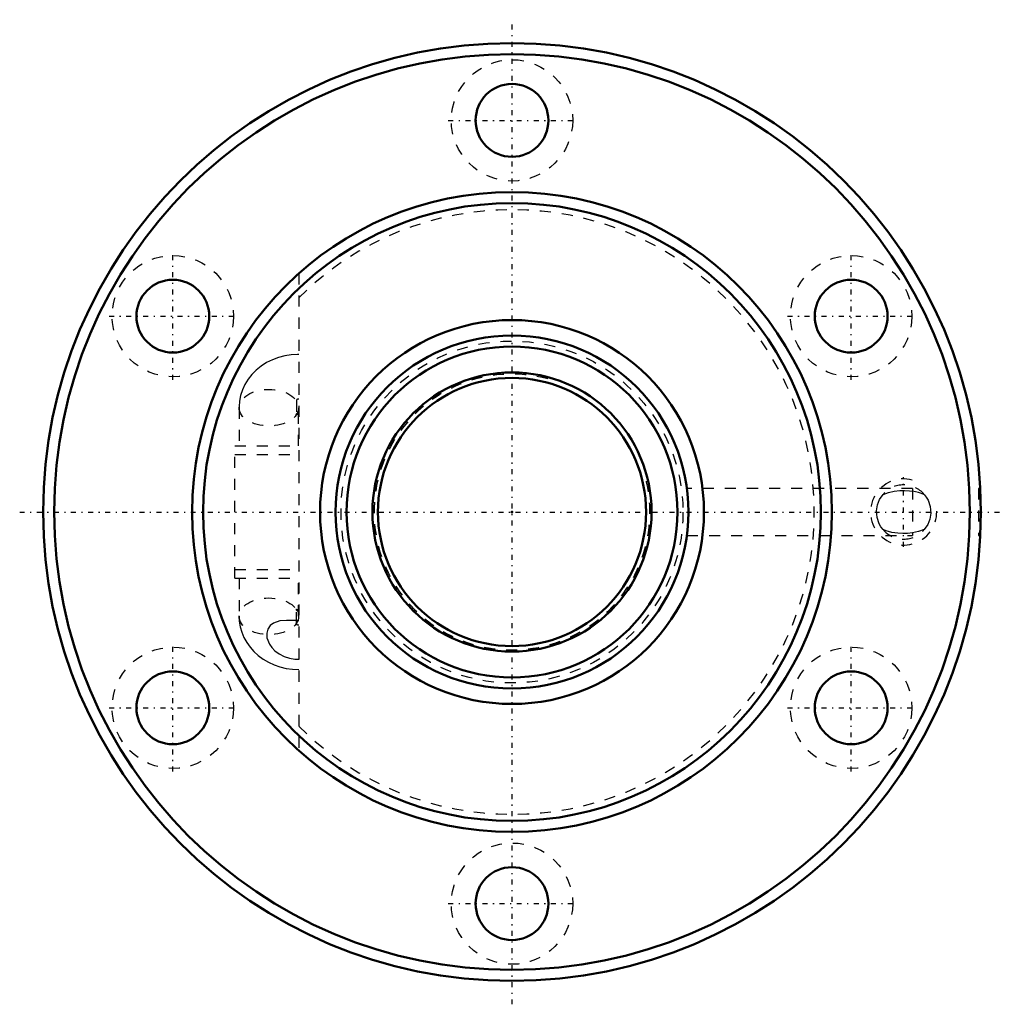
# Model space of a CAD drawing. Header units: millimetres. Extents: x -44.6 to 44.6, y -44.6 to 44.6.
import ezdxf

# ---------------------------------------------------------------- set-up
doc = ezdxf.new("R2010")
doc.units = ezdxf.units.MM
doc.linetypes.add('Center', pattern=[1.5, 0.45, -0.5, 0.05, -0.5])
doc.linetypes.add('Dashed', pattern=[2, 1, -1])
for name, color, linetype, lineweight in [('2d ConnectionPoints', 7, 'Continuous', 50), ('AM_0', 7, 'Continuous', 50), ('AM_5', 3, 'Continuous', 25), ('AM_7', 7, 'Center', 25), ('AM_9', 6, 'Dashed', 25)]:
    doc.layers.add(name, color=color, linetype=linetype, lineweight=lineweight)

# ---------------------------------------------------------------- blocks, each defined once
blk = doc.blocks.new('1_BIF_3205_5RR_nut_0_in_BIF3205_5RRG0_730LC5A_00__2')
at = {"layer": 'AM_0'}
for centre, radius in [((0, 0), 42.5), ((0, 0), 41.5), ((0, 35.5), 3.3), ((0, 0), 29), ((0, 0), 28), ((-30.744, 17.75), 3.3), ((30.744, 17.75), 3.3), ((0, 0), 17.4), ((-30.744, -17.75), 3.3), ((30.744, -17.75), 3.3), ((0, -35.5), 3.3)]:
    blk.add_circle(centre, radius, dxfattribs=at)
at = {"layer": 'AM_5', "linetype": 'Dashed'}
blk.add_arc((35.5, 0), 3, 75, 15, dxfattribs=at)
at = {"layer": 'AM_7'}
for p, q in [((0, -44.625), (0, 44.625)), ((-5.775, 35.5), (5.775, 35.5)), ((-30.744, 11.975), (-30.744, 23.525)), ((30.744, 11.975), (30.744, 23.525)), ((-36.519, 17.75), (-24.969, 17.75)), ((24.969, 17.75), (36.519, 17.75)), ((35.5, -3.15), (35.5, 3.15)), ((-44.625, 0), (44.625, 0)), ((-30.744, -23.525), (-30.744, -11.975)), ((30.744, -23.525), (30.744, -11.975)), ((-36.519, -17.75), (-24.969, -17.75)), ((24.969, -17.75), (36.519, -17.75)), ((-5.775, -35.5), (5.775, -35.5))]:
    blk.add_line(p, q, dxfattribs=at)
at = {"layer": 'AM_9'}
for p, q in [((-19.33, 21.618), (-19.33, -21.618)), ((-19.54, 10.084), (-19.54, 8.828)), ((-24.74, 9.456), (-24.74, 6)), ((-19.34, 6), (-19.34, 9.456)), ((-25.13, 6), (-19.33, 6)), ((-25.13, -6), (-25.13, 6)), ((-25.13, 5.2), (-19.33, 5.2)), ((36.3, 2.125), (15.862, 2.125)), ((36.3, 2.125), (36.3, -2.125)), ((42.447, 2.125), (42.3, 2.125)), ((42.3, 2.125), (42.3, -2.125)), ((15.858, -2.125), (36.3, -2.125)), ((42.3, -2.125), (42.448, -2.125)), ((-25.13, -5.2), (-19.33, -5.2)), ((-25.13, -6), (-19.33, -6)), ((-24.74, -6), (-24.74, -9.456)), ((-19.34, -9.456), (-19.34, -6)), ((-19.54, -10.084), (-19.54, -8.828))]:
    blk.add_line(p, q, dxfattribs=at)
for points in [[(-19.33, 14.284), (-19.433, 14.283), (-20.019, 14.246), (-20.6, 14.152), (-21.168, 14.002), (-21.717, 13.797), (-22.239, 13.537), (-22.728, 13.226), (-23.175, 12.867), (-23.574, 12.465), (-23.92, 12.026), (-24.208, 11.557), (-24.435, 11.065), (-24.6, 10.556), (-24.701, 10.038), (-24.739, 9.548), (-24.74, 9.456)], [(-19.587, 8.833), (-19.572, 8.841), (-19.523, 8.859), (-19.461, 8.873), (-19.393, 8.882), (-19.33, 8.884)], [(-19.512, 8.908), (-19.55, 8.865), (-19.585, 8.834)], [(33.632, 1.599), (34.138, 1.776), (34.63, 1.88), (35.146, 1.934), (35.586, 1.944), (36.024, 1.922), (36.3, 1.89)], [(37.368, 1.599), (36.858, 1.777), (36.3, 1.89)], [(33.632, -1.599), (33.447, -1.353), (33.283, -1.063), (33.095, -0.511), (33.044, 0.113), (33.128, 0.648), (33.317, 1.13), (33.632, 1.599)], [(37.368, 1.599), (37.553, 1.353), (37.717, 1.063), (37.905, 0.511), (37.956, -0.113), (37.872, -0.648), (37.683, -1.13), (37.368, -1.599)], [(36.3, -1.89), (35.854, -1.934), (35.414, -1.944), (34.976, -1.922), (34.427, -1.844), (33.91, -1.706), (33.632, -1.599)], [(37.368, -1.599), (36.862, -1.776), (36.3, -1.89)], [(-19.587, -8.833), (-19.579, -8.839), (-19.53, -8.887), (-19.512, -8.909)], [(-19.33, -8.884), (-19.362, -8.883), (-19.432, -8.878), (-19.496, -8.866), (-19.549, -8.85), (-19.583, -8.836)], [(-19.33, -8.884), (-19.362, -8.883), (-19.432, -8.878), (-19.496, -8.866), (-19.549, -8.85), (-19.583, -8.836)], [(-24.74, -9.456), (-24.718, -9.894), (-24.636, -10.404), (-24.496, -10.9), (-24.299, -11.377), (-24.049, -11.832), (-23.747, -12.259), (-23.396, -12.656), (-22.999, -13.018), (-22.56, -13.341), (-22.083, -13.622), (-21.572, -13.857), (-21.034, -14.043), (-20.474, -14.178), (-19.898, -14.258), (-19.33, -14.284)], [(-19.33, -9.826), (-19.831, -9.824), (-20.444, -9.823), (-21.053, -9.877), (-21.619, -10.062), (-21.93, -10.3), (-22.143, -10.631), (-22.231, -10.993), (-22.208, -11.399), (-21.992, -11.966), (-21.766, -12.29), (-21.49, -12.572), (-21.09, -12.864), (-20.648, -13.088), (-20.171, -13.242), (-19.677, -13.325), (-19.33, -13.341)]]:
    blk.add_lwpolyline(points, dxfattribs=at)
for centre in [(0, 35.5), (-30.744, 17.75), (30.744, 17.75), (-30.744, -17.75), (30.744, -17.75), (0, -35.5)]:
    blk.add_circle(centre, 5.5, dxfattribs=at)
for centre, radius, start, end in [((0, 0), 27.4, 225.13211, 134.86789), ((35.5, 0), 2.458, 40.56023, 139.43977), ((35.5, 0), 2.458, 220.56023, 319.43977)]:
    blk.add_arc(centre, radius, start, end, dxfattribs=at)
for centre in [(-22.04, 9.456), (-22.04, -9.456)]:
    blk.add_ellipse(centre, major_axis=(2.7, 0), ratio=0.615661, dxfattribs=at)
for centre, major_axis, start_param, end_param in [((-19.34, 10.084), (-0.2, 0), 4.662368, 6.283185), ((-19.34, 8.828), (-0.2, 0), 4.662368, 6.283185), ((-19.34, -8.828), (0.2, 0), 3.141593, 4.76241), ((-19.34, -10.084), (0.2, 0), 3.141593, 4.76241)]:
    blk.add_ellipse(centre, major_axis=major_axis, ratio=0.788011, start_param=start_param, end_param=end_param, dxfattribs=at)
blk = doc.blocks.new('2_BIF32055RRG0730LC5C7A0_0_in_BIF3205_5RRG0_730LC5A_00__2')
at = {"layer": 'AM_0'}
for radius in [16, 15, 12.65, 12.15]:
    blk.add_circle((0, 0), radius, dxfattribs=at)
at = {"layer": 'AM_5', "linetype": 'Dashed'}
blk.add_arc((0, 0), 12.5, 75, 15, dxfattribs=at)
at = {"layer": 'AM_9'}
blk.add_circle((0, 0), 15.5, dxfattribs=at)

msp = doc.modelspace()

# ---------------------------------------------------------------- linework, layer by layer
at = {"layer": '2d ConnectionPoints'}
msp.add_point((0, 0), dxfattribs=at)
msp.add_point((0, 0), dxfattribs=at)

# ---------------------------------------------------------------- block references
for name in ['1_BIF_3205_5RR_nut_0_in_BIF3205_5RRG0_730LC5A_00__2', '2_BIF32055RRG0730LC5C7A0_0_in_BIF3205_5RRG0_730LC5A_00__2']:
    msp.add_blockref(name, (0, 0))

doc.saveas('drawing.dxf')
